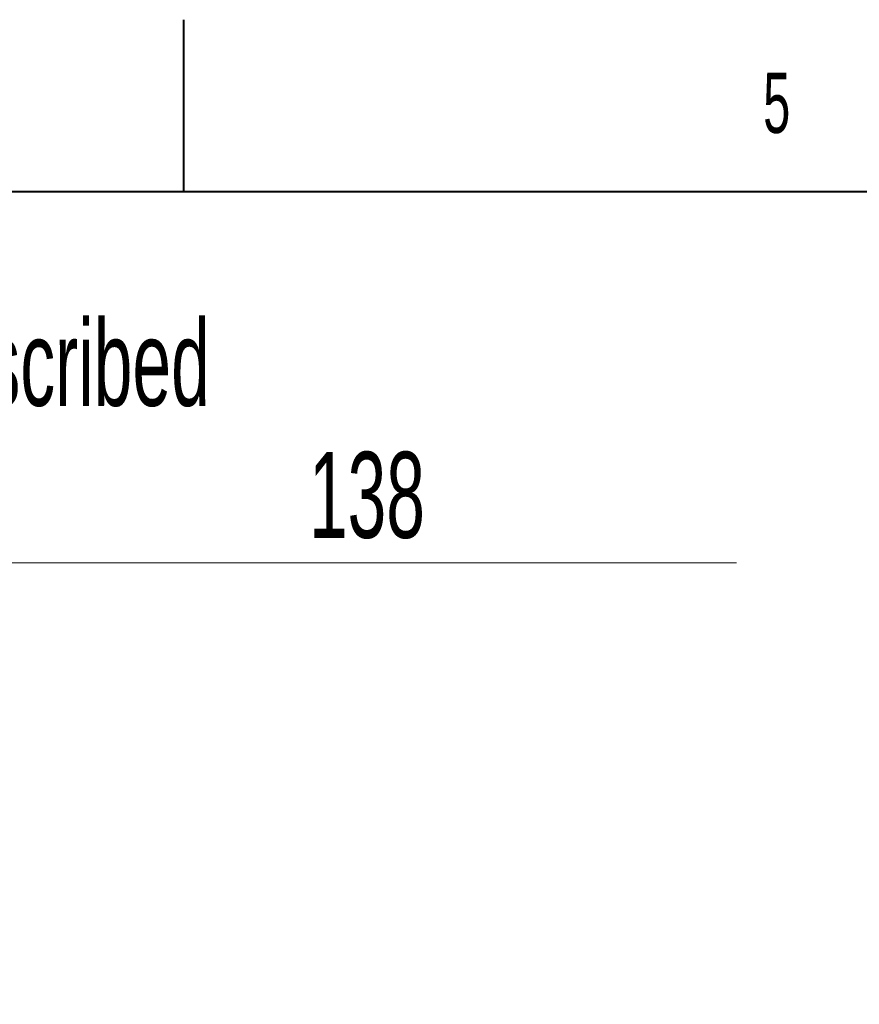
# Model space of a CAD drawing. Header units: millimetres. Extents: x 0 to 8410, y 0 to 5940.
# Tile 123 of 256: x 2710 to 3198, y 5368 to 5940. Entities that reach past the tile are written whole.
import ezdxf

# ---------------------------------------------------------------- set-up
doc = ezdxf.new("R2010")
doc.units = ezdxf.units.MM
doc.header["$LTSCALE"] = 10
doc.styles.add('SLDTEXTSTYLE0', font='TXT', dxfattribs={"width": 0.605})
doc.dimstyles.new('SLDDIMSTYLE14', dxfattribs={"dimtxt": 50, "dimasz": 50, "dimexe": 0, "dimexo": 0.0625, "dimgap": 12.5, "dimtad": 0, "dimtih": 1, "dimtoh": 1, "dimdec": 1, "dimlfac": 0.5, "dimrnd": 1e-09, "dimzin": 12, "dimdsep": 46, "dimtxsty": 'SLDTEXTSTYLE0', "dimsah": 1, "dimcen": 0, "dimadec": 0, "dimazin": 0, "dimtfac": 1, "dimtofl": 0, "dimtmove": 0, "dimatfit": 3, "dimfxl": 0, "dimfrac": 2, "dimtolj": 1, "dimtzin": 12, "dimarcsym": 0})

# ---------------------------------------------------------------- blocks, each defined once
blk = doc.blocks.new('*D68')
at = {"color": 7, "linetype": 'Continuous', "lineweight": 0}
for p, q in [((2338.29, 5530.47), (2363.43, 5624.39)), ((2363.43, 5624.39), (3126.46, 5624.39)), ((2266.94, 5263.85), (2338.29, 5530.47))]:
    blk.add_line(p, q, dxfattribs=at)
blk.add_solid([(2338.29, 5530.47), (2358.47, 5576.83), (2343.98, 5580.71)], dxfattribs=at)
at = {"color": 7, "linetype": 'Continuous', "lineweight": 0, "char_height": 50, "attachment_point": 1, "style": 'SLDTEXTSTYLE0'}
for s, insert in [('Smallest circumscribed', (2404.31, 5765.55)), ('radius axis 4, R', (2404.31, 5688.84)), ('138', (2877.75, 5688.84))]:
    blk.add_mtext(s, dxfattribs=dict(at, insert=insert))

msp = doc.modelspace()

# ---------------------------------------------------------------- linework, layer by layer
at = {"color": 7, "linetype": 'Continuous', "lineweight": 40}
for p, q in [((2805, 5840), (2805, 5940)), ((8310, 5840), (200, 5840))]:
    msp.add_line(p, q, dxfattribs=at)

# ---------------------------------------------------------------- texts
at = {"color": 7, "linetype": 'Continuous', "lineweight": 0, "insert": (3141.873624, 5909.180926), "char_height": 35, "attachment_point": 1, "style": 'SLDTEXTSTYLE0'}
msp.add_mtext('5', dxfattribs=at)

# ---------------------------------------------------------------- dimensions: what is measured, and where the dimension line sits
at = {"color": 7, "linetype": 'Continuous', "lineweight": 0}
dim = msp.add_radius_dim(center=(2266.940078, 5263.850007), mpoint=(2338.294687, 5530.46681), text='Smallest circumscribed\\Pradius axis 4, <>', dimstyle='SLDDIMSTYLE14', dxfattribs=at)
dim.commit()
dim.dimension.update_dxf_attribs({"geometry": '*D68', "text_midpoint": (2757.445839, 5701.094049), "dimtype": 164})

doc.saveas('drawing.dxf')
